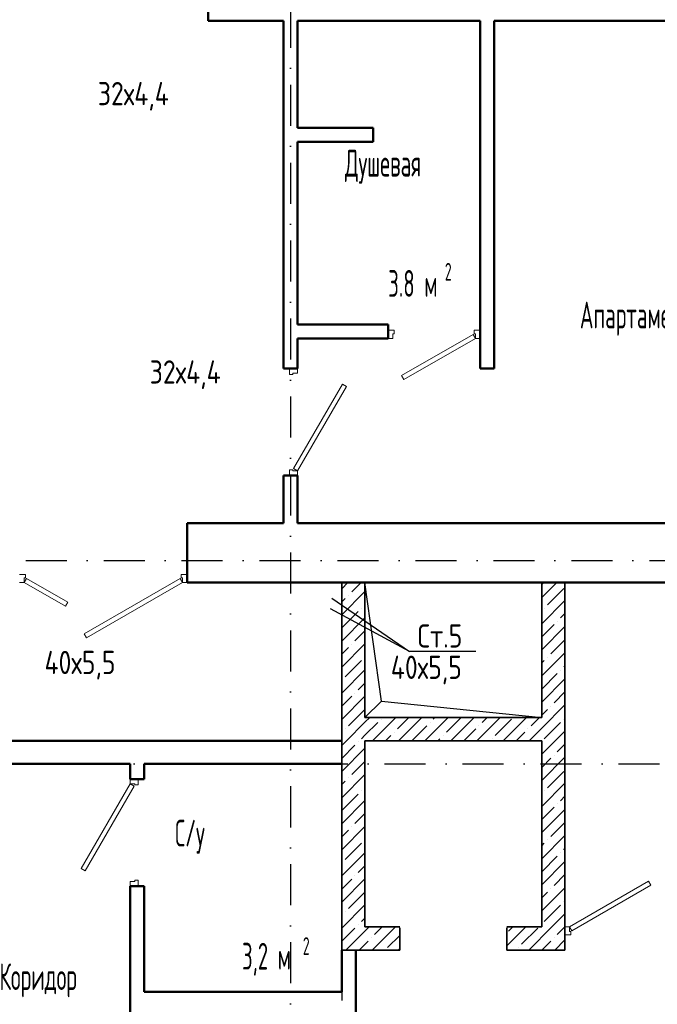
# Model space of a CAD drawing. Extents: x -1560602 to 321118, y -2308202 to -430103.
# Tile 46 of 104: x -1493523 to -1488040, y -2190733 to -2182266. Entities that reach past the tile are written whole.
import ezdxf
from ezdxf.enums import TextEntityAlignment as Align

# ---------------------------------------------------------------- set-up
doc = ezdxf.new("R2010")
doc.units = 0
doc.header["$MEASUREMENT"] = 0
doc.linetypes.add('Dot & Dashed', pattern=[670.277762, 352.777767, -176.388884, 0, -141.111112])
doc.linetypes.add('Штрихпунктирная', pattern=[0.670278, 0.352778, -0.176389, 0, -0.141111])
doc.layers.get('0').update_dxf_attribs({"color": 255, "linetype": 'CONTINUOUS'})
for name, color, linetype, lineweight in [('Двери', 4, 'CONTINUOUS', 15), ('Диафрагма', 2, 'CONTINUOUS', 35), ('стены', 5, 'CONTINUOUS', 50)]:
    doc.layers.add(name, color=color, linetype=linetype, lineweight=lineweight)
doc.layers.add('Оси', color=253, linetype='Dot & Dashed')
doc.layers.add('Текст', color=7, linetype='CONTINUOUS')
doc.styles.get("Standard").update_dxf_attribs({"font": 'spds.shx', "width": 0.7, "height": 250})

msp = doc.modelspace()

# ---------------------------------------------------------------- linework, layer by layer
at = {"color": 0, "linetype": 'Continuous'}
for p, q in [((-1490412.3, -2188124.8), (-1490553.7, -2187106.2)), ((-1490553.7, -2188266.2), (-1490412.3, -2188124.8)), ((-1490412.3, -2188124.8), (-1489033.7, -2188266.2))]:
    msp.add_line(p, q, dxfattribs=at)
at = {"color": 0}
for p, q in [((-1490840.1, -2187239.1, 0), (-1490169.6, -2187698.8, 0)), ((-1490169.6, -2187698.8, 0), (-1490850.6, -2187330.9, 0)), ((-1489599.4, -2187698.8, 0), (-1490169.6, -2187698.8, 0))]:
    msp.add_line(p, q, dxfattribs=at)
at = {"layer": 'Двери', "color": 0, "linetype": 'Continuous'}
for p, q in [((-1490353.7, -2184936.2), (-1490303.7, -2184936.2)), ((-1490303.7, -2184936.2), (-1490303.7, -2184966.2)), ((-1489613.7, -2184966.2), (-1489613.7, -2184936.2)), ((-1489613.7, -2184936.2), (-1489563.7, -2184936.2)), ((-1490313.7, -2185006.2), (-1490353.7, -2185006.2)), ((-1490303.7, -2184966.2), (-1490313.7, -2184966.2)), ((-1490313.7, -2184966.2), (-1490313.7, -2185006.2)), ((-1490238.6, -2185326.5), (-1489623.7, -2184971.5)), ((-1489603.7, -2185006.2), (-1490218.6, -2185361.2)), ((-1489623.7, -2184971.5), (-1489603.7, -2185006.2)), ((-1489603.7, -2184966.2), (-1489613.7, -2184966.2)), ((-1489603.7, -2185006.2), (-1489603.7, -2184966.2)), ((-1489563.7, -2185006.2), (-1489603.7, -2185006.2)), ((-1491203.7, -2185266.2), (-1491203.7, -2185316.2)), ((-1491133.7, -2185306.2), (-1491133.7, -2185266.2)), ((-1491203.7, -2185316.2), (-1491173.7, -2185316.2)), ((-1491173.7, -2185316.2), (-1491173.7, -2185306.2)), ((-1491173.7, -2185306.2), (-1491133.7, -2185306.2)), ((-1490218.6, -2185361.2), (-1490238.6, -2185326.5)), ((-1490748.4, -2185398.7), (-1491168.4, -2186126.2)), ((-1491133.7, -2186146.2), (-1490713.7, -2185418.7)), ((-1490713.7, -2185418.7), (-1490748.4, -2185398.7)), ((-1491173.7, -2186136.2), (-1491203.7, -2186136.2)), ((-1491203.7, -2186136.2), (-1491203.7, -2186186.2)), ((-1491173.7, -2186146.2), (-1491173.7, -2186136.2)), ((-1491133.7, -2186146.2), (-1491173.7, -2186146.2)), ((-1491168.4, -2186126.2), (-1491133.7, -2186146.2)), ((-1491133.7, -2186186.2), (-1491133.7, -2186146.2)), ((-1493523.7, -2187036.2), (-1493473.7, -2187036.2)), ((-1493473.7, -2187036.2), (-1493473.7, -2187066.2)), ((-1492133.7, -2187066.2), (-1492133.7, -2187036.2)), ((-1492133.7, -2187036.2), (-1492083.7, -2187036.2)), ((-1493483.7, -2187106.2), (-1493523.7, -2187106.2)), ((-1493473.7, -2187066.2), (-1493483.7, -2187066.2)), ((-1493483.7, -2187066.2), (-1493483.7, -2187106.2)), ((-1493463.7, -2187071.6), (-1493483.7, -2187106.2)), ((-1493483.7, -2187106.2), (-1493130.4, -2187310.2)), ((-1493110.4, -2187275.6), (-1493463.7, -2187071.6)), ((-1492968.2, -2187547.6), (-1492143.7, -2187071.6)), ((-1492123.7, -2187106.2), (-1492948.2, -2187582.2)), ((-1492143.7, -2187071.6), (-1492123.7, -2187106.2)), ((-1492123.7, -2187066.2), (-1492133.7, -2187066.2)), ((-1492123.7, -2187106.2), (-1492123.7, -2187066.2)), ((-1492083.7, -2187106.2), (-1492123.7, -2187106.2)), ((-1493130.4, -2187310.2), (-1493110.4, -2187275.6)), ((-1492948.2, -2187582.2), (-1492968.2, -2187547.6)), ((-1492573.7, -2188796.2), (-1492573.7, -2188836.2)), ((-1492503.7, -2188846.2), (-1492503.7, -2188796.2)), ((-1492573.7, -2188836.2), (-1492993.7, -2189563.7)), ((-1492959.1, -2189583.7), (-1492539.1, -2188856.2)), ((-1492573.7, -2188836.2), (-1492533.7, -2188836.2)), ((-1492539.1, -2188856.2), (-1492573.7, -2188836.2)), ((-1492533.7, -2188836.2), (-1492533.7, -2188846.2)), ((-1492533.7, -2188846.2), (-1492503.7, -2188846.2)), ((-1492993.7, -2189563.7), (-1492959.1, -2189583.7)), ((-1492533.7, -2189676.2), (-1492573.7, -2189676.2)), ((-1492573.7, -2189676.2), (-1492573.7, -2189716.2)), ((-1492503.7, -2189666.2), (-1492533.7, -2189666.2)), ((-1492533.7, -2189666.2), (-1492533.7, -2189676.2)), ((-1492503.7, -2189716.2), (-1492503.7, -2189666.2)), ((-1488793.7, -2190066.2), (-1488114.8, -2189674.2)), ((-1488114.8, -2189674.2), (-1488094.8, -2189708.8)), ((-1488094.8, -2189708.8), (-1488773.7, -2190100.8)), ((-1488833.7, -2190066.2), (-1488793.7, -2190066.2)), ((-1488793.7, -2190066.2), (-1488793.7, -2190106.2)), ((-1488773.7, -2190100.8), (-1488793.7, -2190066.2)), ((-1488783.7, -2190136.2), (-1488833.7, -2190136.2)), ((-1488793.7, -2190106.2), (-1488783.7, -2190106.2)), ((-1488783.7, -2190106.2), (-1488783.7, -2190136.2))]:
    msp.add_line(p, q, dxfattribs=at)
at = {"layer": 'Диафрагма', "color": 0, "linetype": 'Continuous'}
for p, q in [((-1490753.8, -2188443.2), (-1490753.8, -2187129.2)), ((-1490753.7, -2187106.2), (-1490753.7, -2188466.2)), ((-1490553.7, -2187106.2), (-1489033.7, -2187106.2)), ((-1490553.7, -2188266.2), (-1490553.7, -2187106.2)), ((-1490553.7, -2187106.2), (-1489033.7, -2187106.2)), ((-1490553.7, -2188266.2), (-1490553.7, -2187106.2)), ((-1489033.7, -2187106.2), (-1489033.7, -2188266.2)), ((-1489033.7, -2187106.2), (-1489033.7, -2188266.2)), ((-1488833.7, -2190266.2), (-1488833.7, -2187106.2)), ((-1490553.7, -2188466.2), (-1489033.7, -2188466.2)), ((-1490553.7, -2190066.2), (-1490553.7, -2188466.2)), ((-1489033.7, -2188466.2), (-1489033.7, -2190066.2)), ((-1490753.7, -2188666.2), (-1490753.7, -2190266.2)), ((-1490253.7, -2190066.2), (-1490553.7, -2190066.2)), ((-1490253.7, -2190076.2), (-1490253.7, -2190266.2)), ((-1490253.7, -2190076.2), (-1490253.7, -2190266.2)), ((-1490253.7, -2190076.2), (-1490253.7, -2190266.2)), ((-1489033.7, -2190066.2), (-1489333.7, -2190066.2)), ((-1489333.7, -2190076.2), (-1489333.7, -2190266.2)), ((-1489333.7, -2190266.2), (-1489333.7, -2190076.2)), ((-1489333.7, -2190076.2), (-1489333.7, -2190266.2)), ((-1490753.7, -2190266.2), (-1490253.7, -2190266.2)), ((-1489333.7, -2190266.2), (-1488833.7, -2190266.2))]:
    msp.add_line(p, q, dxfattribs=at)
at = {"layer": 'Диафрагма', "color": 0, "ltscale": 100}
for p, q in [((-1490753.7, -2187106.2), (-1490553.7, -2187106.2)), ((-1489033.7, -2187106.2), (-1488833.7, -2187106.2)), ((-1490553.7, -2188266.2), (-1489033.7, -2188266.2)), ((-1490753.7, -2188471.2), (-1490753.7, -2188466.2)), ((-1490753.7, -2188666.2), (-1490753.7, -2188471.2))]:
    msp.add_line(p, q, dxfattribs=at)
at = {"layer": 'Диафрагма', "color": 0, "lineweight": -3, "ltscale": 100}
for p, q in [((-1490753.7, -2187159.8), (-1490700.1, -2187106.2)), ((-1490667.8, -2187186.1), (-1490587.9, -2187106.2)), ((-1489033.7, -2187235.9), (-1488904.1, -2187106.2)), ((-1489033.7, -2187123.6), (-1489016.3, -2187106.2)), ((-1490753.7, -2187384.3), (-1490553.7, -2187184.3)), ((-1490695.9, -2187214.2), (-1490695.9, -2187214.2)), ((-1488984, -2187298.4), (-1488843.7, -2187158.1)), ((-1490753.7, -2187272.1), (-1490723.9, -2187242.2)), ((-1490555.5, -2187298.4), (-1490553.7, -2187296.6)), ((-1489033.7, -2187460.4), (-1488833.7, -2187260.4)), ((-1490752, -2187494.8), (-1490611.7, -2187354.5)), ((-1490583.6, -2187326.4), (-1490583.6, -2187326.4)), ((-1489012.1, -2187326.4), (-1489012.1, -2187326.4)), ((-1488871.7, -2187410.6), (-1488833.7, -2187372.6)), ((-1490753.7, -2187608.8), (-1490553.7, -2187408.8)), ((-1489033.7, -2187572.6), (-1488927.9, -2187466.7)), ((-1488899.8, -2187438.7), (-1488899.8, -2187438.7)), ((-1490639.7, -2187607.1), (-1490553.7, -2187521.1)), ((-1489033.7, -2187684.9), (-1488833.7, -2187484.9)), ((-1490753.7, -2187833.3), (-1490553.7, -2187633.3)), ((-1490667.8, -2187635.1), (-1490667.8, -2187635.1)), ((-1488955.9, -2187719.3), (-1488833.7, -2187597.1)), ((-1490753.7, -2187721.1), (-1490695.9, -2187663.2)), ((-1489033.7, -2187909.4), (-1488833.7, -2187709.4)), ((-1490723.9, -2187915.8), (-1490583.6, -2187775.4)), ((-1490555.5, -2187747.4), (-1490555.5, -2187747.4)), ((-1489033.7, -2187797.1), (-1489012.1, -2187775.4)), ((-1488984, -2187747.4), (-1488984, -2187747.4)), ((-1490753.7, -2188057.8), (-1490553.7, -2187857.8)), ((-1489033.7, -2188021.6), (-1488899.8, -2187887.7)), ((-1488871.7, -2187859.6), (-1488871.7, -2187859.6)), ((-1488843.7, -2187831.6), (-1488833.7, -2187821.6)), ((-1490752, -2187943.8), (-1490752, -2187943.8)), ((-1490611.7, -2188028), (-1490553.7, -2187970.1)), ((-1489033.7, -2188133.9), (-1488833.7, -2187933.9)), ((-1490639.7, -2188056.1), (-1490639.7, -2188056.1)), ((-1488927.9, -2188140.3), (-1488833.7, -2188046.1)), ((-1490753.7, -2188282.3), (-1490553.7, -2188082.3)), ((-1490753.7, -2188170.1), (-1490667.8, -2188084.1)), ((-1490695.9, -2188336.7), (-1490555.5, -2188196.4)), ((-1489033.7, -2188358.4), (-1488833.7, -2188158.4)), ((-1489033.7, -2188246.1), (-1488984, -2188196.4)), ((-1488955.9, -2188168.3), (-1488955.9, -2188168.3)), ((-1490713.1, -2188466.2), (-1490553.7, -2188306.8)), ((-1490553.7, -2188306.8), (-1490513.1, -2188266.2)), ((-1490553.7, -2188419.1), (-1490443.3, -2188308.6)), ((-1490488.6, -2188466.2), (-1490288.6, -2188266.2)), ((-1490415.2, -2188280.6), (-1490415.2, -2188280.6)), ((-1490274.9, -2188364.8), (-1490176.3, -2188266.2)), ((-1490264.1, -2188466.2), (-1490064.1, -2188266.2)), ((-1490039.6, -2188466.2), (-1489839.6, -2188266.2)), ((-1489994.3, -2188308.6), (-1489994.3, -2188308.6)), ((-1489966.2, -2188280.6), (-1489951.8, -2188266.2)), ((-1489854, -2188392.8), (-1489727.3, -2188266.2)), ((-1489815.1, -2188466.2), (-1489615.1, -2188266.2)), ((-1489590.6, -2188466.2), (-1489390.6, -2188266.2)), ((-1489545.3, -2188308.6), (-1489502.8, -2188266.2)), ((-1489433, -2188420.9), (-1489292.7, -2188280.6)), ((-1489366.1, -2188466.2), (-1489166.1, -2188266.2)), ((-1489124.3, -2188336.7), (-1489053.8, -2188266.2)), ((-1489012.1, -2188449), (-1488871.7, -2188308.6)), ((-1488843.7, -2188280.6), (-1488843.7, -2188280.6)), ((-1490753.7, -2188394.6), (-1490752, -2188392.8)), ((-1490723.9, -2188364.8), (-1490723.9, -2188364.8)), ((-1490303, -2188392.8), (-1490303, -2188392.8)), ((-1490151.8, -2188466.2), (-1490022.3, -2188336.7)), ((-1489702.8, -2188466.2), (-1489601.4, -2188364.8)), ((-1489573.3, -2188336.7), (-1489573.3, -2188336.7)), ((-1489253.8, -2188466.2), (-1489180.4, -2188392.8)), ((-1489152.4, -2188364.8), (-1489152.4, -2188364.8)), ((-1489141.6, -2188466.2), (-1489033.7, -2188358.4)), ((-1489033.7, -2188582.9), (-1488833.7, -2188382.9)), ((-1490753.7, -2188506.8), (-1490713.1, -2188466.2)), ((-1490611.7, -2188477), (-1490611.7, -2188477)), ((-1490583.6, -2188449), (-1490553.7, -2188419.1)), ((-1490376.3, -2188466.2), (-1490331, -2188420.9)), ((-1489927.3, -2188466.2), (-1489910.1, -2188449)), ((-1489882, -2188420.9), (-1489882, -2188420.9)), ((-1489461.1, -2188449), (-1489461.1, -2188449)), ((-1490753.7, -2188619.1), (-1490639.7, -2188505.1)), ((-1490753.7, -2188731.4), (-1490553.7, -2188531.4)), ((-1488899.8, -2188561.2), (-1488833.7, -2188495.1)), ((-1490667.8, -2188757.7), (-1490553.7, -2188643.6)), ((-1489033.7, -2188807.4), (-1488833.7, -2188607.4)), ((-1489033.7, -2188695.1), (-1488955.9, -2188617.3)), ((-1488927.9, -2188589.3), (-1488927.9, -2188589.3)), ((-1488984, -2188869.9), (-1488843.7, -2188729.6)), ((-1490753.7, -2188955.9), (-1490553.7, -2188755.9)), ((-1490753.7, -2188843.6), (-1490723.9, -2188813.8)), ((-1490695.9, -2188785.7), (-1490695.9, -2188785.7)), ((-1490583.6, -2188898), (-1490583.6, -2188898)), ((-1490555.5, -2188869.9), (-1490553.7, -2188868.1)), ((-1489033.7, -2189031.9), (-1488833.7, -2188831.9)), ((-1489012.1, -2188898), (-1489012.1, -2188898)), ((-1490753.7, -2189180.4), (-1490553.7, -2188980.4)), ((-1490752, -2189066.4), (-1490611.7, -2188926)), ((-1488871.7, -2188982.2), (-1488833.7, -2188944.2)), ((-1489033.7, -2189144.2), (-1488927.9, -2189038.3)), ((-1489033.7, -2189256.4), (-1488833.7, -2189056.4)), ((-1488899.8, -2189010.2), (-1488899.8, -2189010.2)), ((-1490639.7, -2189178.6), (-1490553.7, -2189092.6)), ((-1488955.9, -2189290.9), (-1488833.7, -2189168.7)), ((-1490753.7, -2189404.9), (-1490553.7, -2189204.9)), ((-1490753.7, -2189292.6), (-1490695.9, -2189234.7)), ((-1490667.8, -2189206.7), (-1490667.8, -2189206.7)), ((-1490555.5, -2189318.9), (-1490555.5, -2189318.9)), ((-1489033.7, -2189480.9), (-1488833.7, -2189280.9)), ((-1488984, -2189318.9), (-1488984, -2189318.9)), ((-1490723.9, -2189487.3), (-1490583.6, -2189347)), ((-1489033.7, -2189368.7), (-1489012.1, -2189347)), ((-1488843.7, -2189403.1), (-1488833.7, -2189393.2)), ((-1490753.7, -2189629.4), (-1490553.7, -2189429.4)), ((-1489033.7, -2189593.2), (-1488899.8, -2189459.2)), ((-1489033.7, -2189705.4), (-1488833.7, -2189505.4)), ((-1488871.7, -2189431.2), (-1488871.7, -2189431.2)), ((-1490752, -2189515.4), (-1490752, -2189515.4)), ((-1490611.7, -2189599.6), (-1490553.7, -2189541.6)), ((-1490753.7, -2189853.9), (-1490553.7, -2189653.9)), ((-1490753.7, -2189741.6), (-1490667.8, -2189655.7)), ((-1490639.7, -2189627.6), (-1490639.7, -2189627.6)), ((-1488927.9, -2189711.8), (-1488833.7, -2189617.7)), ((-1489033.7, -2189929.9), (-1488833.7, -2189729.9)), ((-1488955.9, -2189739.9), (-1488955.9, -2189739.9)), ((-1490695.9, -2189908.3), (-1490555.5, -2189767.9)), ((-1489033.7, -2189817.7), (-1488984, -2189767.9)), ((-1490753.7, -2190078.4), (-1490553.7, -2189878.4)), ((-1489012.1, -2190020.5), (-1488871.7, -2189880.2)), ((-1488843.7, -2189852.1), (-1488843.7, -2189852.1)), ((-1490753.7, -2189966.1), (-1490752, -2189964.4)), ((-1490723.9, -2189936.3), (-1490723.9, -2189936.3)), ((-1490583.6, -2190020.5), (-1490553.7, -2189990.6)), ((-1488945.5, -2190066.2), (-1488833.7, -2189954.4)), ((-1490753.7, -2190190.6), (-1490639.7, -2190076.6)), ((-1490717, -2190266.2), (-1490517, -2190066.2)), ((-1490611.7, -2190048.6), (-1490611.7, -2190048.6)), ((-1490492.5, -2190266.2), (-1490292.5, -2190066.2)), ((-1490471.3, -2190132.8), (-1490404.8, -2190066.2)), ((-1489333.7, -2190229.9), (-1489170, -2190066.2)), ((-1489320.8, -2190104.7), (-1489282.3, -2190066.2)), ((-1489208.5, -2190217), (-1489068.2, -2190076.6)), ((-1489145.5, -2190266.2), (-1488945.5, -2190066.2)), ((-1488899.8, -2190132.8), (-1488833.7, -2190066.7)), ((-1490499.4, -2190160.8), (-1490499.4, -2190160.8)), ((-1490359.1, -2190245), (-1490253.7, -2190139.7)), ((-1488927.9, -2190160.8), (-1488927.9, -2190160.8)), ((-1488921, -2190266.2), (-1488833.7, -2190178.9)), ((-1490604.8, -2190266.2), (-1490527.5, -2190188.9)), ((-1490268, -2190266.2), (-1490253.7, -2190251.9)), ((-1489236.6, -2190245), (-1489236.6, -2190245)), ((-1489033.2, -2190266.2), (-1488955.9, -2190188.9))]:
    msp.add_line(p, q, dxfattribs=at)
at = {"layer": 'Оси', "color": 0, "linetype": 'Штрихпунктирная', "lineweight": -3, "ltscale": 1000}
for p, q in [((-1491193.7, -2167406.2), (-1491193.7, -2210177.5)), ((-1498834.3, -2186916.2), (-1478918.7, -2186916.2)), ((-1490753.7, -2187666.2), (-1490753.7, -2210168.8)), ((-1501111, -2188666.2), (-1478918.7, -2188666.2))]:
    msp.add_line(p, q, dxfattribs=at)
at = {"layer": 'стены', "color": 0, "linetype": 'Continuous'}
for p, q in [((-1491903.7, -2181896.2), (-1491903.7, -2182276.2)), ((-1491903.7, -2182276.2), (-1491253.7, -2182276.2)), ((-1491253.7, -2182276.2), (-1491253.7, -2185266.2)), ((-1491133.7, -2183196.2), (-1491133.7, -2182276.2)), ((-1491133.7, -2182276.2), (-1489563.7, -2182276.2)), ((-1491133.7, -2183173.2), (-1491133.7, -2182299.2)), ((-1489586.7, -2182276.2), (-1491110.7, -2182276.2)), ((-1489563.7, -2182276.2), (-1489563.7, -2184886.2)), ((-1489563.7, -2183173.2), (-1489563.7, -2182299.2)), ((-1489443.7, -2185266.2), (-1489443.7, -2182276.2)), ((-1489443.7, -2182276.2), (-1485513.7, -2182276.2)), ((-1490483.7, -2183196.2), (-1491133.7, -2183196.2)), ((-1490483.7, -2183316.2), (-1490483.7, -2183196.2)), ((-1491133.7, -2183316.2), (-1490483.7, -2183316.2)), ((-1491133.7, -2184886.2), (-1491133.7, -2183316.2)), ((-1490353.7, -2184886.2), (-1491133.7, -2184886.2)), ((-1489563.7, -2184886.2), (-1489563.7, -2185266.2)), ((-1491133.7, -2185006.2), (-1490353.7, -2185006.2)), ((-1491133.7, -2185266.2), (-1491133.7, -2185006.2)), ((-1489563.7, -2185266.2), (-1489443.7, -2185266.2)), ((-1491253.7, -2186186.2), (-1491253.7, -2186596.2)), ((-1491133.7, -2186596.2), (-1491133.7, -2186186.2)), ((-1492083.7, -2186596.2), (-1492083.7, -2187106.2)), ((-1491253.7, -2186596.2), (-1492083.7, -2186596.2)), ((-1485513.7, -2186596.2), (-1491133.7, -2186596.2)), ((-1492083.7, -2187106.2), (-1485513.7, -2187106.2)), ((-1488833.7, -2187106.2), (-1485003.7, -2187106.2)), ((-1490753.7, -2188466.2), (-1494703.7, -2188466.2)), ((-1494503.7, -2188666.2), (-1492573.7, -2188666.2)), ((-1492453.7, -2188666.2), (-1490753.7, -2188666.2)), ((-1492573.7, -2189716.2), (-1492573.7, -2191676.2)), ((-1492453.7, -2190626.2), (-1492453.7, -2189716.2)), ((-1490753.7, -2190266.2), (-1490753.7, -2190626.2)), ((-1490633.7, -2192726.2), (-1490633.7, -2190266.2)), ((-1490753.7, -2190626.2), (-1492453.7, -2190626.2))]:
    msp.add_line(p, q, dxfattribs=at)
at = {"layer": 'стены', "color": 0, "ltscale": 100}
for p, q in [((-1490353.7, -2185006.2), (-1490353.7, -2184886.2)), ((-1491133.7, -2185266.2), (-1491253.7, -2185266.2)), ((-1491133.7, -2186186.2), (-1491253.7, -2186186.2)), ((-1492573.7, -2188666.2), (-1492573.7, -2188796.2)), ((-1492453.7, -2188666.2), (-1492453.7, -2188796.2)), ((-1492573.7, -2188796.2), (-1492453.7, -2188796.2)), ((-1492573.7, -2189716.2), (-1492453.7, -2189716.2))]:
    msp.add_line(p, q, dxfattribs=at)

# ---------------------------------------------------------------- texts
at = {"color": 0}
for s, p in [('32х4,4', (-1492851.2, -2183001.5)), ('32х4,4', (-1492404.8, -2185395.1)), ('40х5,5', (-1493310, -2187893)), ('40х5,5', (-1490331.6, -2187934.6))]:
    msp.add_text(s, height=200, dxfattribs=at).set_placement(p)
msp.add_text('Ст.5', height=200, dxfattribs=at).set_placement((-1489909.1, -2187565, 0), align=Align.MIDDLE_CENTER)
at = {"layer": 'Текст', "color": 0, "linetype": 'Continuous', "width": 0.7}
for s, height, p in [('Душевая', 230, (-1490726.5, -2183614.2)), ('3.8 м', 230, (-1490353.7, -2184648.7)), ('2', 151.8, (-1489866.9, -2184509.4)), ('Апартаменты', 230, (-1488705.4, -2184920.3)), ('С/у', 230, (-1492186.8, -2189375.2)), ('2', 151.8, (-1491088.1, -2190307.5)), ('3,2 м', 230, (-1491611, -2190434)), ('Коридор', 230, (-1493697.7, -2190610.2))]:
    msp.add_text(s, height=height, dxfattribs=at).set_placement(p)

doc.saveas('drawing.dxf')
